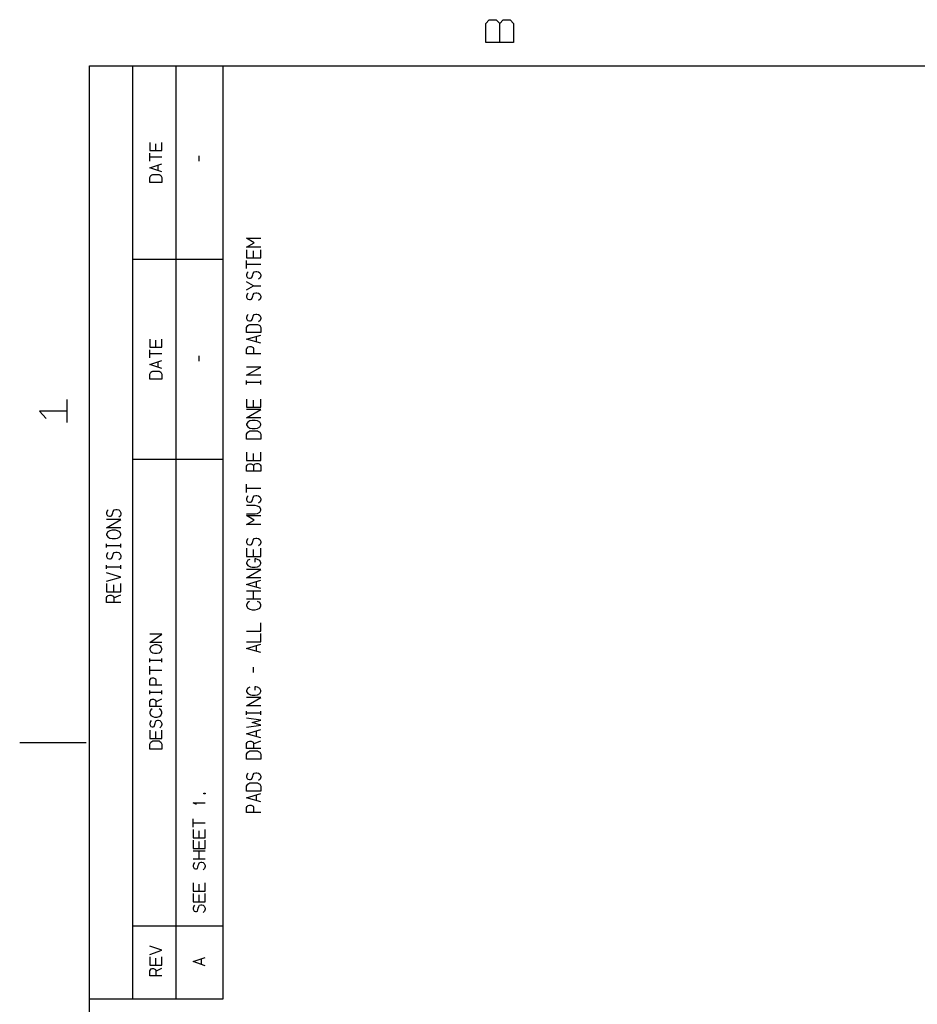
# Model space of a CAD drawing. Extents: x 8 to 288, y -6 to 426.
# Tile 10 of 13: x 8 to 143, y 276 to 423. Entities that reach past the tile are written whole.
import ezdxf

# ---------------------------------------------------------------- set-up
doc = ezdxf.new("R2010")
doc.units = 0
doc.layers.get('0').update_dxf_attribs({"linetype": 'CONTINUOUS'})

msp = doc.modelspace()

# ---------------------------------------------------------------- linework, layer by layer
at = {"color": 0}
for p, q in [((78.4433, 422.857), (78.9644, 423.429)), ((78.4433, 420), (78.4433, 422.857)), ((78.9644, 423.429), (80.0061, 423.429)), ((80.0061, 423.429), (80.5272, 422.857)), ((80.5272, 422.857), (81.0479, 423.429)), ((80.5272, 420), (80.5272, 422.857)), ((81.0479, 423.429), (82.0882, 423.429)), ((82.0882, 423.429), (82.6093, 422.857)), ((82.6093, 422.857), (82.6093, 420)), ((82.6093, 420), (78.4433, 420)), ((18.9852, 3.5002), (18.9852, 416.5)), ((18.9852, 416.5), (278.985, 416.5)), ((18.9852, 276.501), (18.9852, 416.5)), ((18.9852, 416.5), (38.9848, 416.5)), ((25.4854, 276.501), (25.4854, 416.5)), ((31.9843, 276.501), (31.9843, 416.5)), ((38.9848, 416.5), (38.9848, 276.501)), ((28.0307, 405.021), (28.0307, 403.8)), ((28.9112, 403.8), (28.9112, 404.827)), ((29.8139, 403.8), (29.8139, 405.021)), ((28.0307, 403.8), (29.8139, 403.8)), ((28.0307, 402.198), (28.0307, 403.423)), ((29.8139, 402.812), (28.0307, 402.812)), ((28.0307, 401.211), (29.8139, 401.821)), ((35.4115, 402.209), (35.4115, 402.999)), ((29.8139, 400.6), (28.0307, 401.211)), ((29.2585, 400.78), (29.2585, 401.641)), ((28.0307, 399.75), (28.1699, 400.029)), ((28.0307, 398.999), (28.0307, 399.75)), ((29.8139, 398.999), (28.0307, 398.999)), ((28.1699, 400.029), (28.3091, 400.152)), ((28.3091, 400.152), (28.4482, 400.223)), ((28.4482, 400.223), (29.3963, 400.223)), ((29.3963, 400.223), (29.5355, 400.152)), ((29.5355, 400.152), (29.6747, 400.029)), ((29.6747, 400.029), (29.8139, 399.75)), ((29.8139, 399.75), (29.8139, 398.999)), ((43.6795, 389.968), (42.5401, 390.648)), ((42.5401, 390.648), (44.6786, 390.648)), ((42.5401, 389.301), (43.6795, 389.968)), ((44.6786, 389.301), (42.5401, 389.301)), ((42.5401, 388.923), (42.5401, 387.699)), ((43.5956, 387.699), (43.5956, 388.729)), ((44.6786, 387.699), (44.6786, 388.923)), ((25.4854, 387.502), (38.9848, 387.502)), ((42.5401, 387.699), (44.6786, 387.699)), ((42.5401, 386.101), (42.5401, 387.322)), ((44.6786, 386.711), (42.5401, 386.711)), ((42.7909, 385.583), (42.624, 385.431)), ((43.5405, 385.36), (43.6795, 385.583)), ((43.6795, 385.583), (43.9289, 385.653)), ((43.9289, 385.653), (44.0958, 385.653)), ((44.0958, 385.653), (44.3466, 385.583)), ((44.3466, 385.583), (44.5135, 385.431)), ((42.624, 385.431), (42.5401, 385.138)), ((42.5401, 385.138), (42.5401, 385)), ((42.5401, 385), (42.624, 384.778)), ((43.5956, 383.512), (42.5401, 384.122)), ((42.624, 384.778), (42.7069, 384.708)), ((42.7069, 384.708), (42.9577, 384.641)), ((42.9577, 384.641), (43.1243, 384.641)), ((43.1243, 384.641), (43.2911, 384.708)), ((43.2911, 384.708), (43.3737, 384.863)), ((43.3737, 384.863), (43.458, 385.138)), ((43.458, 385.138), (43.5405, 385.36)), ((44.5961, 384.708), (44.3466, 384.5)), ((44.5135, 385.431), (44.6786, 385.138)), ((44.6786, 385), (44.5961, 384.708)), ((44.6786, 385.138), (44.6786, 385)), ((42.5401, 382.901), (43.5956, 383.512)), ((43.5956, 383.512), (44.6786, 383.512)), ((42.624, 382.231), (42.5401, 381.938)), ((42.5401, 381.938), (42.5401, 381.801)), ((42.5401, 381.801), (42.624, 381.579)), ((42.7909, 382.383), (42.624, 382.231)), ((42.624, 381.579), (42.7069, 381.508)), ((42.7069, 381.508), (42.9577, 381.437)), ((42.9577, 381.437), (43.1243, 381.437)), ((43.1243, 381.437), (43.2911, 381.508)), ((43.2911, 381.508), (43.3737, 381.663)), ((43.3737, 381.663), (43.458, 381.938)), ((43.458, 381.938), (43.5405, 382.161)), ((43.5405, 382.161), (43.6795, 382.383)), ((43.6795, 382.383), (43.9289, 382.453)), ((43.9289, 382.453), (44.0958, 382.453)), ((44.0958, 382.453), (44.3466, 382.383)), ((44.3466, 382.383), (44.5135, 382.231)), ((44.5961, 381.508), (44.3466, 381.3)), ((44.5135, 382.231), (44.6786, 381.938)), ((44.6786, 381.801), (44.5961, 381.508)), ((44.6786, 381.938), (44.6786, 381.801)), ((42.624, 379.032), (42.5401, 378.739)), ((42.5401, 378.739), (42.5401, 378.601)), ((42.5401, 378.601), (42.624, 378.379)), ((42.7909, 379.183), (42.624, 379.032)), ((42.624, 378.379), (42.7069, 378.308)), ((42.7069, 378.308), (42.9577, 378.238)), ((42.9577, 378.238), (43.1243, 378.238)), ((43.1243, 378.238), (43.2911, 378.308)), ((43.2911, 378.308), (43.3737, 378.46)), ((43.3737, 378.46), (43.458, 378.739)), ((43.458, 378.739), (43.5405, 378.961)), ((43.5405, 378.961), (43.6795, 379.183)), ((43.6795, 379.183), (43.9289, 379.254)), ((43.9289, 379.254), (44.0958, 379.254)), ((44.0958, 379.254), (44.3466, 379.183)), ((44.3466, 379.183), (44.5135, 379.032)), ((44.5961, 378.308), (44.3466, 378.1)), ((44.5135, 379.032), (44.6786, 378.739)), ((44.6786, 378.601), (44.5961, 378.308)), ((44.6786, 378.739), (44.6786, 378.601)), ((42.5401, 377.25), (42.7069, 377.529)), ((42.5401, 376.499), (42.5401, 377.25)), ((42.7069, 377.529), (42.8734, 377.652)), ((42.8734, 377.652), (43.0403, 377.723)), ((43.0403, 377.723), (44.1798, 377.723)), ((44.1798, 377.723), (44.3466, 377.652)), ((44.3466, 377.652), (44.5135, 377.529)), ((44.5135, 377.529), (44.6786, 377.25)), ((44.6786, 377.25), (44.6786, 376.499)), ((28.0307, 375.521), (28.0307, 374.301)), ((28.9112, 374.301), (28.9112, 375.327)), ((29.8139, 374.301), (29.8139, 375.521)), ((44.6786, 376.499), (42.5401, 376.499)), ((42.5401, 375.511), (44.6786, 376.121)), ((44.6786, 374.9), (42.5401, 375.511)), ((44.0133, 375.08), (44.0133, 375.941)), ((28.0307, 374.301), (29.8139, 374.301)), ((28.0307, 372.699), (28.0307, 373.923)), ((42.5401, 374.05), (42.624, 374.174)), ((42.5401, 373.299), (42.5401, 374.05)), ((42.624, 374.174), (42.7909, 374.329)), ((42.7909, 374.329), (42.9577, 374.382)), ((42.9577, 374.382), (43.2072, 374.382)), ((43.2072, 374.382), (43.5405, 374.244)), ((43.5405, 374.244), (43.5956, 374.107)), ((43.5956, 374.107), (43.5956, 373.299)), ((29.8139, 373.309), (28.0307, 373.309)), ((28.0307, 371.711), (29.8139, 372.322)), ((35.4115, 372.209), (35.4115, 372.999)), ((44.6786, 373.299), (42.5401, 373.299)), ((29.8139, 371.101), (28.0307, 371.711)), ((29.2585, 371.281), (29.2585, 372.142)), ((42.5401, 370.099), (44.6786, 371.323)), ((44.6786, 371.323), (42.5401, 371.323)), ((28.0307, 370.251), (28.1699, 370.53)), ((28.0307, 369.499), (28.0307, 370.251)), ((29.8139, 369.499), (28.0307, 369.499)), ((28.1699, 370.53), (28.3091, 370.653)), ((28.3091, 370.653), (28.4482, 370.724)), ((28.4482, 370.724), (29.3963, 370.724)), ((29.3963, 370.724), (29.5355, 370.653)), ((29.5355, 370.653), (29.6747, 370.53)), ((29.6747, 370.53), (29.8139, 370.251)), ((29.8139, 370.251), (29.8139, 369.499)), ((44.6786, 370.099), (42.5401, 370.099)), ((42.5401, 368.723), (42.5401, 369.291)), ((44.6786, 369.013), (42.5401, 369.013)), ((44.6786, 368.723), (44.6786, 369.291)), ((15.6091, 363.001), (15.6091, 366.427)), ((42.5401, 366.522), (42.5401, 365.301)), ((44.6786, 365.301), (44.6786, 366.522)), ((42.5401, 365.301), (44.6786, 365.301)), ((42.5401, 363.7), (44.6786, 364.924)), ((44.6786, 364.924), (42.5401, 364.924)), ((43.5956, 365.301), (43.5956, 366.328)), ((15.6091, 364.716), (11.4432, 364.716)), ((11.4432, 364.716), (12.485, 363.573)), ((44.6786, 363.7), (42.5401, 363.7)), ((42.7069, 363.072), (42.5401, 362.768)), ((42.5401, 362.768), (42.5401, 362.656)), ((42.5401, 362.656), (42.7069, 362.349)), ((43.0403, 363.266), (42.7069, 363.072)), ((42.7069, 362.349), (43.0403, 362.141)), ((43.3737, 363.322), (43.0403, 363.266)), ((43.0403, 362.141), (43.3737, 362.102)), ((43.8464, 363.322), (43.3737, 363.322)), ((43.3737, 362.102), (43.8464, 362.102)), ((44.1798, 363.266), (43.8464, 363.322)), ((43.8464, 362.102), (44.1798, 362.141)), ((44.5135, 363.072), (44.1798, 363.266)), ((44.1798, 362.141), (44.5135, 362.349)), ((44.6786, 362.768), (44.5135, 363.072)), ((44.5135, 362.349), (44.6786, 362.656)), ((44.6786, 362.656), (44.6786, 362.768)), ((42.5401, 361.252), (42.7069, 361.527)), ((42.5401, 360.5), (42.5401, 361.252)), ((44.6786, 360.5), (42.5401, 360.5)), ((42.7069, 361.527), (42.8734, 361.654)), ((42.8734, 361.654), (43.0403, 361.724)), ((43.0403, 361.724), (44.1798, 361.724)), ((44.1798, 361.724), (44.3466, 361.654)), ((44.3466, 361.654), (44.5135, 361.527)), ((44.5135, 361.527), (44.6786, 361.252)), ((44.6786, 361.252), (44.6786, 360.5)), ((25.4854, 357.501), (38.9848, 357.501)), ((42.5401, 358.525), (42.5401, 357.3)), ((43.5956, 357.3), (43.5956, 358.327)), ((44.6786, 357.3), (44.6786, 358.525)), ((42.5401, 357.3), (44.6786, 357.3)), ((42.5401, 356.45), (42.624, 356.577)), ((42.5401, 355.702), (42.5401, 356.45)), ((42.624, 356.577), (42.7909, 356.729)), ((42.7909, 356.729), (42.9577, 356.785)), ((42.9577, 356.785), (43.2072, 356.785)), ((43.2072, 356.785), (43.5405, 356.644)), ((43.5405, 356.644), (43.5956, 356.507)), ((43.5956, 356.507), (43.6795, 356.644)), ((43.5956, 356.507), (43.5956, 355.702)), ((43.6795, 356.644), (43.8464, 356.785)), ((43.8464, 356.785), (44.0133, 356.852)), ((44.0133, 356.852), (44.2627, 356.852)), ((44.2627, 356.852), (44.4292, 356.785)), ((44.4292, 356.785), (44.5961, 356.644)), ((44.5961, 356.644), (44.6786, 356.507)), ((44.6786, 356.507), (44.6786, 355.702)), ((44.6786, 355.702), (42.5401, 355.702)), ((42.5401, 352.499), (42.5401, 353.723)), ((44.6786, 353.113), (42.5401, 353.113)), ((42.624, 351.831), (42.5401, 351.539)), ((42.7909, 351.983), (42.624, 351.831)), ((43.458, 351.539), (43.5405, 351.761)), ((43.5405, 351.761), (43.6795, 351.983)), ((43.6795, 351.983), (43.9289, 352.053)), ((43.9289, 352.053), (44.0958, 352.053)), ((44.0958, 352.053), (44.3466, 351.983)), ((44.3466, 351.983), (44.5135, 351.831)), ((44.5135, 351.831), (44.6786, 351.539)), ((42.5401, 351.539), (42.5401, 351.4)), ((42.5401, 351.4), (42.624, 351.178)), ((43.8464, 350.522), (42.5401, 350.522)), ((42.624, 351.178), (42.7069, 351.109)), ((42.7069, 351.109), (42.9577, 351.039)), ((42.9577, 351.039), (43.1243, 351.039)), ((43.1243, 351.039), (43.2911, 351.109)), ((43.2911, 351.109), (43.3737, 351.26)), ((43.3737, 351.26), (43.458, 351.539)), ((44.1798, 350.467), (43.8464, 350.522)), ((44.5135, 350.272), (44.1798, 350.467)), ((44.5961, 351.109), (44.3466, 350.9)), ((44.6786, 349.966), (44.5135, 350.272)), ((44.6786, 351.4), (44.5961, 351.109)), ((44.6786, 351.539), (44.6786, 351.4)), ((21.6242, 349.731), (21.5401, 349.439)), ((21.5401, 349.439), (21.5401, 349.3)), ((21.5401, 349.3), (21.6242, 349.078)), ((21.7909, 349.884), (21.6242, 349.731)), ((21.6242, 349.078), (21.7069, 349.009)), ((21.7069, 349.009), (21.9577, 348.939)), ((21.9577, 348.939), (22.1244, 348.939)), ((22.1244, 348.939), (22.2911, 349.009)), ((22.2911, 349.009), (22.3738, 349.16)), ((22.3738, 349.16), (22.4565, 349.439)), ((22.4565, 349.439), (22.5406, 349.661)), ((22.5406, 349.661), (22.6798, 349.884)), ((22.6798, 349.884), (22.9292, 349.953)), ((22.9292, 349.953), (23.0959, 349.953)), ((23.0959, 349.953), (23.3467, 349.884)), ((23.3467, 349.884), (23.5121, 349.731)), ((23.5961, 349.009), (23.3467, 348.8)), ((23.5121, 349.731), (23.6788, 349.439)), ((23.6788, 349.3), (23.5961, 349.009)), ((23.6788, 349.439), (23.6788, 349.3)), ((42.5401, 349.3), (43.8464, 349.3)), ((43.6795, 348.367), (42.5401, 349.048)), ((42.5401, 349.048), (44.6786, 349.048)), ((43.8464, 349.3), (44.1798, 349.342)), ((44.1798, 349.342), (44.5135, 349.551)), ((44.5135, 349.551), (44.6786, 349.855)), ((44.6786, 349.855), (44.6786, 349.966)), ((21.5401, 347.2), (23.6788, 348.422)), ((23.6788, 348.422), (21.5401, 348.422)), ((23.6788, 347.2), (21.5401, 347.2)), ((42.5401, 347.7), (43.6795, 348.367)), ((44.6786, 347.7), (42.5401, 347.7)), ((21.7069, 346.572), (21.5401, 346.267)), ((21.5401, 346.267), (21.5401, 346.155)), ((21.5401, 346.155), (21.7069, 345.85)), ((22.0403, 346.767), (21.7069, 346.572)), ((21.7069, 345.85), (22.0403, 345.642)), ((22.3738, 346.822), (22.0403, 346.767)), ((22.8465, 346.822), (22.3738, 346.822)), ((23.18, 346.767), (22.8465, 346.822)), ((23.5121, 346.572), (23.18, 346.767)), ((23.18, 345.642), (23.5121, 345.85)), ((23.6788, 346.267), (23.5121, 346.572)), ((23.5121, 345.85), (23.6788, 346.155)), ((23.6788, 346.155), (23.6788, 346.267)), ((21.5401, 344.221), (21.5401, 344.792)), ((23.6788, 344.514), (21.5401, 344.514)), ((22.0403, 345.642), (22.3738, 345.599)), ((22.3738, 345.599), (22.8465, 345.599)), ((22.8465, 345.599), (23.18, 345.642)), ((23.6788, 344.221), (23.6788, 344.792)), ((42.624, 345.43), (42.5401, 345.139)), ((42.5401, 345.139), (42.5401, 345)), ((42.5401, 345), (42.624, 344.778)), ((42.7909, 345.583), (42.624, 345.43)), ((42.624, 344.778), (42.7069, 344.708)), ((42.7069, 344.708), (42.9577, 344.639)), ((42.9577, 344.639), (43.1243, 344.639)), ((43.1243, 344.639), (43.2911, 344.708)), ((43.2911, 344.708), (43.3737, 344.861)), ((43.3737, 344.861), (43.458, 345.139)), ((43.458, 345.139), (43.5405, 345.361)), ((43.5405, 345.361), (43.6795, 345.583)), ((43.6795, 345.583), (43.9289, 345.653)), ((43.9289, 345.653), (44.0958, 345.653)), ((44.0958, 345.653), (44.3466, 345.583)), ((44.3466, 345.583), (44.5135, 345.43)), ((44.5961, 344.708), (44.3466, 344.5)), ((44.5135, 345.43), (44.6786, 345.139)), ((44.6786, 345), (44.5961, 344.708)), ((44.6786, 345.139), (44.6786, 345)), ((21.6242, 343.33), (21.5401, 343.039)), ((21.5401, 343.039), (21.5401, 342.9)), ((21.5401, 342.9), (21.6242, 342.678)), ((21.7909, 343.483), (21.6242, 343.33)), ((22.2911, 342.608), (22.3738, 342.761)), ((22.3738, 342.761), (22.4565, 343.039)), ((22.4565, 343.039), (22.5406, 343.261)), ((22.5406, 343.261), (22.6798, 343.483)), ((22.6798, 343.483), (22.9292, 343.553)), ((22.9292, 343.553), (23.0959, 343.553)), ((23.0959, 343.553), (23.3467, 343.483)), ((23.3467, 343.483), (23.5121, 343.33)), ((23.5121, 343.33), (23.6788, 343.039)), ((23.6788, 342.9), (23.5961, 342.608)), ((23.6788, 343.039), (23.6788, 342.9)), ((42.5401, 344.122), (42.5401, 342.9)), ((42.5401, 342.9), (44.6786, 342.9)), ((43.5956, 342.9), (43.5956, 343.928)), ((44.6786, 342.9), (44.6786, 344.122)), ((21.5401, 341.022), (21.5401, 341.592)), ((23.6788, 341.314), (21.5401, 341.314)), ((21.6242, 342.678), (21.7069, 342.608)), ((21.7069, 342.608), (21.9577, 342.539)), ((21.9577, 342.539), (22.1244, 342.539)), ((22.1244, 342.539), (22.2911, 342.608)), ((23.5961, 342.608), (23.3467, 342.4)), ((23.6788, 341.022), (23.6788, 341.592)), ((42.7069, 342.342), (42.5401, 341.967)), ((42.5401, 341.967), (42.5401, 341.855)), ((42.5401, 341.855), (42.7069, 341.55)), ((43.0403, 342.467), (42.7069, 342.342)), ((42.7069, 341.55), (43.1243, 341.341)), ((43.1243, 341.341), (43.3737, 341.3)), ((43.3737, 341.3), (43.8464, 341.3)), ((43.9289, 342.523), (43.7624, 342.523)), ((43.7624, 342.523), (43.7624, 342.036)), ((43.8464, 341.3), (44.1798, 341.341)), ((44.1798, 342.467), (43.9289, 342.523)), ((44.5135, 342.272), (44.1798, 342.467)), ((44.1798, 341.341), (44.5135, 341.55)), ((44.6786, 341.967), (44.5135, 342.272)), ((44.5135, 341.55), (44.6786, 341.855)), ((44.6786, 341.855), (44.6786, 341.967)), ((23.6788, 339.81), (21.5401, 340.422)), ((21.5401, 339.2), (23.6788, 339.81)), ((42.5401, 339.7), (44.6786, 340.923)), ((44.6786, 340.923), (42.5401, 340.923)), ((21.5401, 338.822), (21.5401, 337.6)), ((22.5957, 337.6), (22.5957, 338.628)), ((23.6788, 337.6), (23.6788, 338.822)), ((44.6786, 339.7), (42.5401, 339.7)), ((42.5401, 338.711), (44.6786, 339.322)), ((44.6786, 338.1), (42.5401, 338.711)), ((44.0133, 338.281), (44.0133, 339.142)), ((21.5401, 337.6), (23.6788, 337.6)), ((21.5401, 336.75), (21.6242, 336.875)), ((21.6242, 336.875), (21.7909, 337.028)), ((21.7909, 337.028), (21.9577, 337.083)), ((21.9577, 337.083), (22.2071, 337.083)), ((22.2071, 337.083), (22.5406, 336.944)), ((22.5406, 336.944), (22.5957, 336.805)), ((22.5957, 336.681), (23.6788, 337.152)), ((22.5957, 336.805), (22.5957, 336)), ((42.5401, 337.723), (44.6786, 337.723)), ((43.5956, 336.5), (43.5956, 337.723)), ((21.5401, 336), (21.5401, 336.75)), ((23.6788, 336), (21.5401, 336)), ((44.6786, 336.5), (42.5401, 336.5)), ((42.7069, 335.984), (42.5401, 335.65)), ((42.5401, 335.65), (42.5401, 335.511)), ((42.5401, 335.511), (42.7069, 335.164)), ((42.9577, 336.123), (42.7069, 335.984)), ((44.5135, 335.984), (44.1798, 336.123)), ((44.6786, 335.65), (44.5135, 335.984)), ((44.5135, 335.164), (44.6786, 335.511)), ((44.6786, 335.511), (44.6786, 335.65)), ((42.7069, 335.164), (43.0403, 334.969)), ((43.0403, 334.969), (43.3737, 334.9)), ((43.3737, 334.9), (43.8464, 334.9)), ((43.8464, 334.9), (44.1798, 334.969)), ((44.1798, 334.969), (44.5135, 335.164)), ((44.6786, 331.699), (44.6786, 332.922)), ((28.0307, 330), (29.8139, 331.222)), ((29.8139, 331.222), (28.0307, 331.222)), ((42.5401, 331.699), (44.6786, 331.699)), ((44.6786, 330.099), (44.6786, 331.322)), ((29.8139, 330), (28.0307, 330)), ((28.4482, 329.566), (28.1699, 329.372)), ((28.7252, 329.622), (28.4482, 329.566)), ((29.1193, 329.622), (28.7252, 329.622)), ((29.3963, 329.566), (29.1193, 329.622)), ((29.6747, 329.372), (29.3963, 329.566)), ((42.5401, 330.099), (44.6786, 330.099)), ((42.5401, 329.111), (44.6786, 329.722)), ((44.0133, 328.68), (44.0133, 329.541)), ((28.1699, 329.372), (28.0307, 329.067)), ((28.0307, 329.067), (28.0307, 328.956)), ((28.0307, 328.956), (28.1699, 328.65)), ((28.1699, 328.65), (28.4482, 328.442)), ((28.4482, 328.442), (28.7252, 328.4)), ((28.7252, 328.4), (29.1193, 328.4)), ((29.1193, 328.4), (29.3963, 328.442)), ((29.3963, 328.442), (29.6747, 328.65)), ((29.8139, 329.067), (29.6747, 329.372)), ((29.6747, 328.65), (29.8139, 328.956)), ((29.8139, 328.956), (29.8139, 329.067)), ((44.6786, 328.5), (42.5401, 329.111)), ((28.0307, 327.022), (28.0307, 327.591)), ((29.8139, 327.314), (28.0307, 327.314)), ((29.8139, 327.022), (29.8139, 327.591)), ((28.0307, 325.2), (28.0307, 326.423)), ((29.8139, 325.811), (28.0307, 325.811)), ((43.5956, 325.508), (43.5956, 326.3)), ((28.0307, 324.35), (28.101, 324.475)), ((28.0307, 323.601), (28.0307, 324.35)), ((29.8139, 323.601), (28.0307, 323.601)), ((28.101, 324.475), (28.2401, 324.627)), ((28.2401, 324.627), (28.3779, 324.684)), ((28.3779, 324.684), (28.5874, 324.684)), ((28.5874, 324.684), (28.8644, 324.545)), ((28.8644, 324.545), (28.9112, 324.405)), ((28.9112, 324.405), (28.9112, 323.601)), ((28.0307, 322.223), (28.0307, 322.792)), ((29.8139, 322.513), (28.0307, 322.513)), ((29.8139, 322.223), (29.8139, 322.792)), ((42.7069, 323.142), (42.5401, 322.767)), ((42.5401, 322.767), (42.5401, 322.655)), ((42.5401, 322.655), (42.7069, 322.349)), ((43.0403, 323.267), (42.7069, 323.142)), ((42.7069, 322.349), (43.1243, 322.141)), ((43.1243, 322.141), (43.3737, 322.1)), ((43.3737, 322.1), (43.8464, 322.1)), ((43.9289, 323.322), (43.7624, 323.322)), ((43.7624, 323.322), (43.7624, 322.836)), ((43.8464, 322.1), (44.1798, 322.141)), ((44.1798, 323.267), (43.9289, 323.322)), ((44.5135, 323.073), (44.1798, 323.267)), ((44.1798, 322.141), (44.5135, 322.349)), ((44.6786, 322.767), (44.5135, 323.073)), ((44.5135, 322.349), (44.6786, 322.655)), ((44.6786, 322.655), (44.6786, 322.767)), ((28.0307, 321.151), (28.101, 321.274)), ((28.0307, 320.399), (28.0307, 321.151)), ((28.101, 321.274), (28.2401, 321.427)), ((28.2401, 321.427), (28.3779, 321.484)), ((28.3779, 321.484), (28.5874, 321.484)), ((28.5874, 321.484), (28.8644, 321.345)), ((28.8644, 321.345), (28.9112, 321.206)), ((28.9112, 321.08), (29.8139, 321.553)), ((28.9112, 321.206), (28.9112, 320.399)), ((42.5401, 320.5), (44.6786, 321.722)), ((44.6786, 321.722), (42.5401, 321.722)), ((29.8139, 320.399), (28.0307, 320.399)), ((28.1699, 319.883), (28.0307, 319.551)), ((28.0307, 319.551), (28.0307, 319.411)), ((28.0307, 319.411), (28.1699, 319.064)), ((28.3779, 320.022), (28.1699, 319.883)), ((29.6747, 319.883), (29.3963, 320.022)), ((29.8139, 319.551), (29.6747, 319.883)), ((29.6747, 319.064), (29.8139, 319.411)), ((29.8139, 319.411), (29.8139, 319.551)), ((44.6786, 320.5), (42.5401, 320.5)), ((42.5401, 319.122), (42.5401, 319.691)), ((44.6786, 319.414), (42.5401, 319.414)), ((44.6786, 319.122), (44.6786, 319.691)), ((28.101, 318.131), (28.0307, 317.839)), ((28.0307, 317.839), (28.0307, 317.7)), ((28.0307, 317.7), (28.101, 317.478)), ((28.2401, 318.283), (28.101, 318.131)), ((28.1699, 319.064), (28.4482, 318.87)), ((28.4482, 318.87), (28.7252, 318.8)), ((28.7252, 318.8), (29.1193, 318.8)), ((28.7252, 317.561), (28.7955, 317.839)), ((28.7955, 317.839), (28.8644, 318.061)), ((28.8644, 318.061), (28.9801, 318.283)), ((28.9801, 318.283), (29.1882, 318.353)), ((29.1193, 318.8), (29.3963, 318.87)), ((29.1882, 318.353), (29.3274, 318.353)), ((29.3274, 318.353), (29.5355, 318.283)), ((29.3963, 318.87), (29.6747, 319.064)), ((29.5355, 318.283), (29.6747, 318.131)), ((29.6747, 318.131), (29.8139, 317.839)), ((29.8139, 317.7), (29.7436, 317.408)), ((29.8139, 317.839), (29.8139, 317.7)), ((44.6786, 318.342), (42.5401, 318.647)), ((42.5401, 317.3), (44.6786, 317.606)), ((43.3737, 317.967), (44.6786, 318.342)), ((44.6786, 317.606), (43.3737, 317.967)), ((28.0307, 316.822), (28.0307, 315.6)), ((28.101, 317.478), (28.1699, 317.408)), ((28.1699, 317.408), (28.3779, 317.339)), ((28.3779, 317.339), (28.5171, 317.339)), ((28.5171, 317.339), (28.6563, 317.408)), ((28.6563, 317.408), (28.7252, 317.561)), ((28.9112, 315.6), (28.9112, 316.628)), ((29.7436, 317.408), (29.5355, 317.199)), ((29.8139, 315.6), (29.8139, 316.822)), ((42.5401, 316.311), (44.6786, 316.922)), ((44.6786, 315.7), (42.5401, 316.311)), ((44.0133, 315.881), (44.0133, 316.742)), ((8.4901, 315), (18.485, 315)), ((28.0307, 315.6), (29.8139, 315.6)), ((28.0307, 314.749), (28.1699, 315.028)), ((28.0307, 314), (28.0307, 314.749)), ((28.1699, 315.028), (28.3091, 315.153)), ((28.3091, 315.153), (28.4482, 315.222)), ((28.4482, 315.222), (29.3963, 315.222)), ((29.3963, 315.222), (29.5355, 315.153)), ((29.5355, 315.153), (29.6747, 315.028)), ((29.6747, 315.028), (29.8139, 314.749)), ((29.8139, 314.749), (29.8139, 314)), ((42.5401, 314.85), (42.624, 314.976)), ((42.5401, 314.1), (42.5401, 314.85)), ((42.624, 314.976), (42.7909, 315.128)), ((42.7909, 315.128), (42.9577, 315.184)), ((42.9577, 315.184), (43.2072, 315.184)), ((43.2072, 315.184), (43.5405, 315.044)), ((43.5405, 315.044), (43.5956, 314.905)), ((43.5956, 314.781), (44.6786, 315.252)), ((43.5956, 314.905), (43.5956, 314.1)), ((29.8139, 314), (28.0307, 314)), ((44.6786, 314.1), (42.5401, 314.1)), ((42.5401, 313.25), (42.7069, 313.527)), ((42.5401, 312.5), (42.5401, 313.25)), ((42.7069, 313.527), (42.8734, 313.653)), ((42.8734, 313.653), (43.0403, 313.723)), ((43.0403, 313.723), (44.1798, 313.723)), ((44.1798, 313.723), (44.3466, 313.653)), ((44.3466, 313.653), (44.5135, 313.527)), ((44.5135, 313.527), (44.6786, 313.25)), ((44.6786, 313.25), (44.6786, 312.5)), ((44.6786, 312.5), (42.5401, 312.5)), ((42.624, 310.231), (42.5401, 309.939)), ((42.7909, 310.384), (42.624, 310.231)), ((43.5405, 310.16), (43.6795, 310.384)), ((43.6795, 310.384), (43.9289, 310.453)), ((43.9289, 310.453), (44.0958, 310.453)), ((44.0958, 310.453), (44.3466, 310.384)), ((44.3466, 310.384), (44.5135, 310.231)), ((44.5135, 310.231), (44.6786, 309.939)), ((42.5401, 309.939), (42.5401, 309.8)), ((42.5401, 309.8), (42.624, 309.578)), ((42.624, 309.578), (42.7069, 309.509)), ((42.7069, 309.509), (42.9577, 309.438)), ((42.7069, 308.727), (42.8734, 308.853)), ((42.8734, 308.853), (43.0403, 308.922)), ((42.9577, 309.438), (43.1243, 309.438)), ((43.0403, 308.922), (44.1798, 308.922)), ((43.1243, 309.438), (43.2911, 309.509)), ((43.2911, 309.509), (43.3737, 309.662)), ((43.3737, 309.662), (43.458, 309.939)), ((43.458, 309.939), (43.5405, 310.16)), ((44.1798, 308.922), (44.3466, 308.853)), ((44.5961, 309.509), (44.3466, 309.299)), ((44.3466, 308.853), (44.5135, 308.727)), ((44.6786, 309.8), (44.5961, 309.509)), ((44.6786, 309.939), (44.6786, 309.8)), ((36.1061, 307.378), (36.1516, 307.406)), ((36.1061, 307.308), (36.1061, 307.378)), ((36.1516, 307.28), (36.1061, 307.308)), ((36.1516, 307.406), (36.2673, 307.406)), ((36.2673, 307.28), (36.1516, 307.28)), ((36.2673, 307.406), (36.3142, 307.378)), ((36.3142, 307.308), (36.2673, 307.28)), ((36.3142, 307.378), (36.3142, 307.308)), ((42.5401, 308.451), (42.7069, 308.727)), ((42.5401, 307.699), (42.5401, 308.451)), ((44.6786, 307.699), (42.5401, 307.699)), ((42.5401, 306.711), (44.6786, 307.322)), ((44.5135, 308.727), (44.6786, 308.451)), ((44.6786, 308.451), (44.6786, 307.699)), ((35.0407, 305.681), (34.5309, 305.944)), ((34.5309, 305.944), (36.3142, 305.944)), ((44.6786, 306.1), (42.5401, 306.711)), ((44.0133, 306.28), (44.0133, 307.141)), ((42.5401, 305.25), (42.624, 305.375)), ((42.5401, 304.499), (42.5401, 305.25)), ((44.6786, 304.499), (42.5401, 304.499)), ((42.624, 305.375), (42.7909, 305.528)), ((42.7909, 305.528), (42.9577, 305.583)), ((42.9577, 305.583), (43.2072, 305.583)), ((43.2072, 305.583), (43.5405, 305.445)), ((43.5405, 305.445), (43.5956, 305.306)), ((43.5956, 305.306), (43.5956, 304.499)), ((34.5309, 302.3), (34.5309, 303.523)), ((36.3142, 302.911), (34.5309, 302.911)), ((34.5309, 301.923), (34.5309, 300.7)), ((35.4115, 300.7), (35.4115, 301.728)), ((36.3142, 300.7), (36.3142, 301.923)), ((34.5309, 300.7), (36.3142, 300.7)), ((34.5309, 300.323), (34.5309, 299.101)), ((35.4115, 299.101), (35.4115, 300.127)), ((36.3142, 299.101), (36.3142, 300.323)), ((34.5309, 299.101), (36.3142, 299.101)), ((34.5309, 298.723), (36.3142, 298.723)), ((35.4115, 297.501), (35.4115, 298.723)), ((36.3142, 297.501), (34.5309, 297.501)), ((34.739, 296.984), (34.6012, 296.831)), ((35.3646, 296.761), (35.4803, 296.984)), ((35.4803, 296.984), (35.6884, 297.053)), ((35.6884, 297.053), (35.8278, 297.053)), ((35.8278, 297.053), (36.0355, 296.984)), ((36.0355, 296.984), (36.1749, 296.831)), ((34.6012, 296.831), (34.5309, 296.539)), ((34.5309, 296.539), (34.5309, 296.4)), ((34.5309, 296.4), (34.6012, 296.178)), ((34.6012, 296.178), (34.67, 296.109)), ((34.67, 296.109), (34.8782, 296.038)), ((34.8782, 296.038), (35.0173, 296.038)), ((35.0173, 296.038), (35.1565, 296.109)), ((35.1565, 296.109), (35.2254, 296.262)), ((35.2254, 296.262), (35.2958, 296.539)), ((35.2958, 296.539), (35.3646, 296.761)), ((36.2437, 296.109), (36.0355, 295.9)), ((36.1749, 296.831), (36.3142, 296.539)), ((36.3142, 296.4), (36.2437, 296.109)), ((36.3142, 296.539), (36.3142, 296.4)), ((34.5309, 293.922), (34.5309, 292.699)), ((34.5309, 292.699), (36.3142, 292.699)), ((35.4115, 292.699), (35.4115, 293.727)), ((36.3142, 292.699), (36.3142, 293.922)), ((34.5309, 292.322), (34.5309, 291.1)), ((34.5309, 291.1), (36.3142, 291.1)), ((35.4115, 291.1), (35.4115, 292.128)), ((36.3142, 291.1), (36.3142, 292.322)), ((34.6012, 290.431), (34.5309, 290.139)), ((34.5309, 290.139), (34.5309, 290)), ((34.5309, 290), (34.6012, 289.778)), ((34.739, 290.583), (34.6012, 290.431)), ((34.6012, 289.778), (34.67, 289.708)), ((34.67, 289.708), (34.8782, 289.639)), ((34.8782, 289.639), (35.0173, 289.639)), ((35.0173, 289.639), (35.1565, 289.708)), ((35.1565, 289.708), (35.2254, 289.861)), ((35.2254, 289.861), (35.2958, 290.139)), ((35.2958, 290.139), (35.3646, 290.361)), ((35.3646, 290.361), (35.4803, 290.583)), ((35.4803, 290.583), (35.6884, 290.653)), ((35.6884, 290.653), (35.8278, 290.653)), ((35.8278, 290.653), (36.0355, 290.583)), ((36.0355, 290.583), (36.1749, 290.431)), ((36.2437, 289.708), (36.0355, 289.5)), ((36.1749, 290.431), (36.3142, 290.139)), ((36.3142, 290), (36.2437, 289.708)), ((36.3142, 290.139), (36.3142, 290)), ((25.4854, 287.5), (38.9848, 287.5)), ((29.8139, 283.811), (28.0307, 284.421)), ((28.0307, 283.2), (29.8139, 283.811)), ((28.0307, 282.822), (28.0307, 281.599)), ((28.9112, 281.599), (28.9112, 282.627)), ((29.8139, 281.599), (29.8139, 282.822)), ((34.5309, 282.111), (36.3142, 282.722)), ((35.7586, 281.681), (35.7586, 282.542)), ((28.0307, 281.599), (29.8139, 281.599)), ((28.0307, 280.75), (28.101, 280.875)), ((28.0307, 279.999), (28.0307, 280.75)), ((28.101, 280.875), (28.2401, 281.027)), ((28.2401, 281.027), (28.3779, 281.084)), ((28.3779, 281.084), (28.5874, 281.084)), ((28.5874, 281.084), (28.8644, 280.945)), ((28.8644, 280.945), (28.9112, 280.805)), ((28.9112, 280.68), (29.8139, 281.153)), ((28.9112, 280.805), (28.9112, 279.999)), ((36.3142, 281.5), (34.5309, 282.111)), ((29.8139, 279.999), (28.0307, 279.999)), ((38.9848, 276.501), (18.9852, 276.501))]:
    msp.add_line(p, q, dxfattribs=at)

doc.saveas('drawing.dxf')
